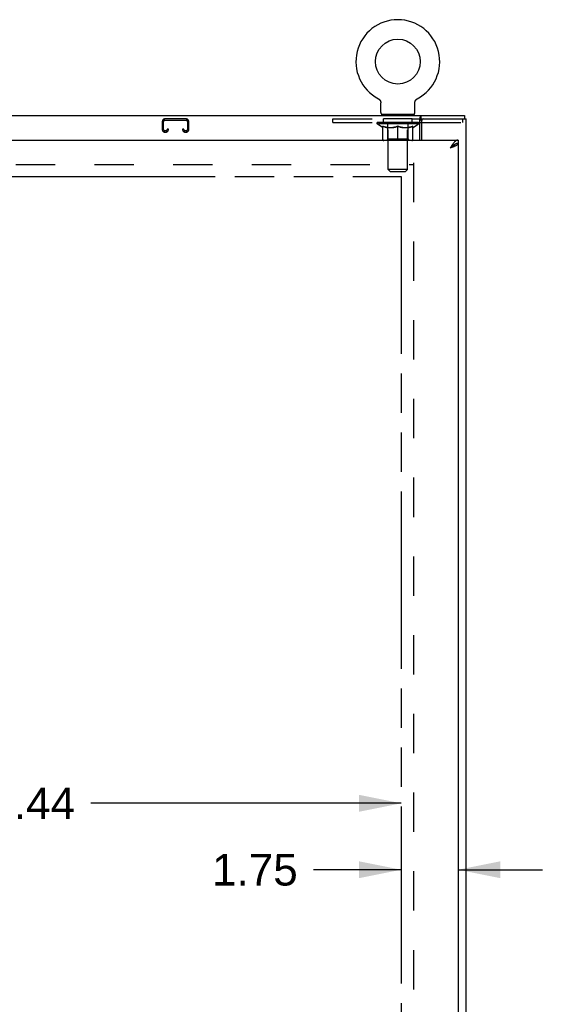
# Model space of a CAD drawing. Header units: inches. Extents: x 0 to 220, y 0 to 142.
# Tile 16 of 21: x 86 to 102, y 85 to 115. Entities that reach past the tile are written whole.
import ezdxf

# ---------------------------------------------------------------- set-up
doc = ezdxf.new("R2010")
doc.units = ezdxf.units.IN
doc.header["$LTSCALE"] = 12.090517
doc.header["$MEASUREMENT"] = 0
doc.linetypes.add('HIDDEN', pattern=[0.2, 0.1, -0.1])
doc.linetypes.add('PHANTOM', pattern=[0.8, 0.45, -0.05, 0.1, -0.05, 0.1, -0.05])
doc.layers.get('0').update_dxf_attribs({"linetype": 'CONTINUOUS'})
for name, color, linetype in [('02___PRT_ALL_AXES', 7, 'CONTINUOUS'), ('AVAILABLE_DOOR_SPACE', 7, 'CONTINUOUS'), ('DEFAULT_2', 8, 'HIDDEN'), ('DIMENSIONS', 7, 'CONTINUOUS')]:
    doc.layers.add(name, color=color, linetype=linetype)
doc.styles.get("Standard").update_dxf_attribs({"font": 'arial.ttf'})
doc.dimstyles.new('DIMSTYLE_1', dxfattribs={"dimtxt": 0.969828, "dimasz": 1.293103, "dimexe": 0.09, "dimexo": 0.07, "dimgap": 0.0375, "dimtad": 0, "dimtih": 1, "dimtoh": 1, "dimzin": 4, "dimdsep": 46, "dimtxsty": 'Standard', "dimblk": '_FILLED', "dimblk1": '_FILLED', "dimblk2": '_FILLED', "dimcen": 0.09, "dimazin": 1, "dimtfac": 1, "dimtofl": 0, "dimtmove": 0, "dimatfit": 3, "dimldrblk": '_FILLED', "dimfxl": 1, "dimtolj": 1, "dimtzin": 4, "dimarcsym": 0})

# ---------------------------------------------------------------- blocks, each defined once
blk = doc.blocks.new('_FILLED')
at = {"color": 0, "linetype": 'ByBlock'}
blk.add_solid([(0, 0), (-1, 0.2), (-1, -0.2)], dxfattribs=at)
blk = doc.blocks.new('*D6')
at = {"layer": 'DIMENSIONS', "color": 2, "linetype": 'Continuous'}
for p, q in [((98.135, 89.213), (95.44, 89.213)), ((99.885, 89.213), (102.472, 89.213))]:
    blk.add_line(p, q, dxfattribs=at)
at = {"layer": 'DIMENSIONS', "color": 2, "linetype": 'Continuous', "xscale": 1.2931034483, "yscale": 1.2931034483, "zscale": 1.2931034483}
blk.add_blockref('_FILLED', (98.135, 89.213), dxfattribs=at)
at = {"layer": 'DIMENSIONS', "color": 2, "linetype": 'Continuous', "xscale": 1.2931034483, "yscale": 1.2931034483, "zscale": 1.2931034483, "rotation": 180}
blk.add_blockref('_FILLED', (99.885, 89.213), dxfattribs=at)
at = {"layer": 'DIMENSIONS', "color": 2, "linetype": 'Continuous', "insert": (94.955, 89.698), "char_height": 0.9698, "width": 2.63548, "attachment_point": 3, "line_spacing_factor": 0.9}
blk.add_mtext('1.75', dxfattribs=at)
blk = doc.blocks.new('*D7')
at = {"layer": 'DIMENSIONS', "color": 2, "linetype": 'Continuous'}
for p, q in [((74.698, 91.254), (84.237, 91.254)), ((98.135, 91.254), (88.596, 91.254))]:
    blk.add_line(p, q, dxfattribs=at)
at = {"layer": 'DIMENSIONS', "color": 2, "linetype": 'Continuous', "xscale": 1.2931034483, "yscale": 1.2931034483, "zscale": 1.2931034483, "rotation": 180}
blk.add_blockref('_FILLED', (74.698, 91.254), dxfattribs=at)
at = {"layer": 'DIMENSIONS', "color": 2, "linetype": 'Continuous', "xscale": 1.2931034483, "yscale": 1.2931034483, "zscale": 1.2931034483}
blk.add_blockref('_FILLED', (98.135, 91.254), dxfattribs=at)
at = {"layer": 'DIMENSIONS', "color": 2, "linetype": 'Continuous', "insert": (86.417, 91.739), "char_height": 0.9698, "width": 3.38899, "attachment_point": 2, "line_spacing_factor": 0.9}
blk.add_mtext('23.44', dxfattribs=at)

msp = doc.modelspace()

# ---------------------------------------------------------------- linework, layer by layer
at = {"color": 7, "linetype": 'Continuous'}
for p, q in [((97.432, 112.895), (97.432, 112.896)), ((97.432, 112.896), (97.436, 112.893)), ((97.435, 112.894), (97.433, 112.895)), ((97.436, 112.893), (97.441, 112.89)), ((97.441, 112.89), (97.445, 112.887)), ((97.445, 112.888), (97.449, 112.884)), ((97.449, 112.885), (97.454, 112.881)), ((97.453, 112.881), (97.458, 112.878)), ((97.457, 112.878), (97.461, 112.875)), ((97.461, 112.875), (97.465, 112.871)), ((97.465, 112.871), (97.469, 112.867)), ((97.469, 112.867), (97.472, 112.863)), ((97.472, 112.863), (97.476, 112.859)), ((97.476, 112.859), (97.479, 112.855)), ((97.479, 112.855), (97.482, 112.851)), ((97.482, 112.851), (97.485, 112.847)), ((97.485, 112.847), (97.488, 112.842)), ((97.488, 112.842), (97.49, 112.838)), ((97.49, 112.838), (97.493, 112.833)), ((97.493, 112.833), (97.495, 112.828)), ((97.495, 112.829), (97.497, 112.824)), ((97.497, 112.824), (97.499, 112.819)), ((97.499, 112.819), (97.501, 112.814)), ((97.501, 112.814), (97.503, 112.809)), ((97.503, 112.809), (97.504, 112.804)), ((97.504, 112.804), (97.505, 112.799)), ((98.558, 112.799), (98.559, 112.804)), ((98.559, 112.804), (98.56, 112.809)), ((98.56, 112.809), (98.562, 112.814)), ((98.562, 112.814), (98.564, 112.819)), ((98.564, 112.819), (98.565, 112.824)), ((98.565, 112.824), (98.568, 112.829)), ((98.568, 112.828), (98.57, 112.833)), ((98.57, 112.833), (98.572, 112.838)), ((98.572, 112.838), (98.575, 112.842)), ((98.575, 112.842), (98.578, 112.847)), ((98.578, 112.847), (98.581, 112.851)), ((98.581, 112.851), (98.584, 112.855)), ((98.584, 112.855), (98.587, 112.859)), ((98.587, 112.859), (98.59, 112.863)), ((98.59, 112.863), (98.594, 112.867)), ((98.594, 112.867), (98.598, 112.871)), ((98.597, 112.871), (98.601, 112.875)), ((98.601, 112.875), (98.605, 112.878)), ((98.605, 112.878), (98.609, 112.881)), ((98.609, 112.881), (98.613, 112.885)), ((98.613, 112.884), (98.618, 112.888)), ((98.618, 112.887), (98.622, 112.89)), ((98.622, 112.89), (98.627, 112.893)), ((98.622, 112.89), (98.623, 112.891)), ((98.627, 112.893), (98.631, 112.895)), ((98.63, 112.895), (98.628, 112.894)), ((97.505, 112.799), (97.506, 112.794)), ((97.508, 112.773), (97.508, 112.768)), ((97.508, 112.476), (97.508, 112.768)), ((98.554, 112.476), (98.554, 112.768)), ((98.555, 112.783), (98.556, 112.788)), ((98.555, 112.778), (98.555, 112.783)), ((98.556, 112.788), (98.557, 112.794)), ((98.557, 112.794), (98.558, 112.799)), ((40.187, 112.377), (100.083, 112.377)), ((97.531, 112.407), (97.531, 112.377)), ((98.531, 112.407), (97.531, 112.407)), ((98.531, 112.407), (98.531, 112.377)), ((98.708, 111.627), (98.708, 112.28)), ((98.753, 112.273), (98.753, 112.377)), ((100.083, 112.377), (100.083, 112.273)), ((98.708, 112.169), (98.761, 112.169)), ((99.885, 111.627), (99.885, 111.523)), ((99.783, 111.493), (99.772, 111.487))]:
    msp.add_line(p, q, dxfattribs=at)
at = {"color": 3, "linetype": 'Continuous'}
for p, q in [((98.753, 112.273), (100.135, 112.273)), ((98.761, 112.21), (98.761, 111.627)), ((100.135, 40.481), (100.135, 112.273)), ((71.073, 111.627), (99.885, 111.627)), ((99.885, 111.523), (99.885, 41.231))]:
    msp.add_line(p, q, dxfattribs=at)
at = {"color": 7, "linetype": 'Continuous'}
for points in [[(97.506, 112.794), (97.507, 112.788), (97.508, 112.783), (97.508, 112.778)], [(97.507, 112.788), (97.508, 112.783), (97.508, 112.778), (97.508, 112.773)], [(98.554, 112.768), (98.554, 112.773), (98.555, 112.778)], [(98.554, 112.768), (98.554, 112.773), (98.555, 112.778)], [(98.708, 112.28), (98.709, 112.282), (98.71, 112.285), (98.712, 112.288), (98.713, 112.292), (98.715, 112.296), (98.716, 112.301), (98.717, 112.306), (98.718, 112.311), (98.72, 112.316)], [(98.72, 112.316), (98.722, 112.326), (98.723, 112.331), (98.724, 112.336), (98.726, 112.341), (98.727, 112.346), (98.728, 112.351), (98.73, 112.355), (98.732, 112.359), (98.733, 112.362), (98.735, 112.365), (98.737, 112.368), (98.739, 112.371), (98.742, 112.373), (98.744, 112.374), (98.747, 112.376), (98.749, 112.376), (98.751, 112.377), (98.753, 112.377)], [(99.772, 111.487), (99.762, 111.481), (99.752, 111.474), (99.742, 111.467), (99.731, 111.459), (99.721, 111.452), (99.711, 111.443), (99.7, 111.435), (99.69, 111.426), (99.68, 111.417), (99.67, 111.408), (99.659, 111.399), (99.649, 111.39), (99.639, 111.38)], [(99.77, 111.486), (99.766, 111.48), (99.76, 111.473), (99.754, 111.466), (99.747, 111.459), (99.74, 111.452), (99.731, 111.444), (99.723, 111.437), (99.713, 111.43), (99.704, 111.423), (99.693, 111.416), (99.683, 111.409), (99.672, 111.402), (99.661, 111.395), (99.65, 111.387), (99.639, 111.38)], [(99.885, 111.523), (99.875, 111.523), (99.865, 111.522), (99.855, 111.52), (99.844, 111.518), (99.834, 111.515), (99.824, 111.512), (99.813, 111.508), (99.803, 111.504), (99.793, 111.499), (99.783, 111.493)]]:
    msp.add_lwpolyline(points, dxfattribs=at)
at = {"color": 3, "linetype": 'Continuous'}
for points in [[(98.708, 112.217), (98.71, 112.217), (98.712, 112.218), (98.714, 112.219), (98.716, 112.22), (98.718, 112.221), (98.72, 112.223), (98.722, 112.225), (98.724, 112.227), (98.726, 112.229), (98.727, 112.231), (98.729, 112.234), (98.73, 112.237), (98.731, 112.239), (98.733, 112.242), (98.734, 112.245), (98.735, 112.248)], [(98.735, 112.248), (98.737, 112.254), (98.738, 112.257), (98.74, 112.259), (98.741, 112.262), (98.742, 112.264), (98.743, 112.266), (98.745, 112.268), (98.746, 112.27), (98.748, 112.271), (98.749, 112.272), (98.751, 112.272), (98.752, 112.273), (98.753, 112.273)], [(99.885, 111.627), (99.875, 111.626), (99.865, 111.625), (99.855, 111.622), (99.844, 111.618), (99.834, 111.614), (99.824, 111.608), (99.813, 111.601), (99.803, 111.594), (99.793, 111.585), (99.783, 111.576), (99.772, 111.566), (99.762, 111.555), (99.752, 111.543), (99.742, 111.53)], [(99.742, 111.53), (99.731, 111.517), (99.721, 111.504), (99.711, 111.489), (99.7, 111.475), (99.69, 111.46), (99.68, 111.444), (99.67, 111.428), (99.659, 111.412), (99.649, 111.396), (99.639, 111.38)], [(99.789, 111.44), (99.776, 111.434), (99.762, 111.428), (99.748, 111.422), (99.733, 111.416), (99.718, 111.41), (99.703, 111.404), (99.687, 111.398), (99.671, 111.392), (99.655, 111.386), (99.639, 111.38)], [(99.885, 111.523), (99.885, 111.517), (99.883, 111.511), (99.881, 111.505), (99.877, 111.499), (99.872, 111.493), (99.867, 111.487), (99.86, 111.481), (99.852, 111.475), (99.844, 111.469), (99.834, 111.463), (99.824, 111.457), (99.813, 111.452), (99.801, 111.446), (99.789, 111.44)]]:
    msp.add_lwpolyline(points, dxfattribs=at)
at = {"color": 7, "linetype": 'Continuous'}
msp.add_circle((98.031, 114.035), 0.688, dxfattribs=at)
for centre, radius, start, end in [((98.031, 114.035), 1.288, 297.7005, 242.2995), ((97.577, 112.476), 0.069, 180, 270), ((98.485, 112.476), 0.069, 270, 360)]:
    msp.add_arc(centre, radius, start, end, dxfattribs=at)
at = {"color": 3, "linetype": 'Continuous'}
msp.add_arc((98.823, 112.21), 0.0625, 90, 180, dxfattribs=at)
at = {"layer": '02___PRT_ALL_AXES', "color": 8, "linetype": 'HIDDEN'}
for p, q in [((97.594, 112.169), (97.594, 112.273)), ((98.469, 112.273), (97.594, 112.273)), ((98.469, 112.169), (98.469, 112.273)), ((98.469, 112.169), (97.594, 112.169))]:
    msp.add_line(p, q, dxfattribs=at)
at = {"layer": 'AVAILABLE_DOOR_SPACE', "color": 4, "linetype": 'PHANTOM'}
for p, q in [((83.979, 110.501), (86.979, 110.501)), ((86.979, 110.501), (86.979, 110.502)), ((86.979, 110.502), (98.135, 110.502)), ((98.135, 110.502), (98.135, 42.252))]:
    msp.add_line(p, q, dxfattribs=at)
at = {"layer": 'DEFAULT_2', "color": 8, "linetype": 'HIDDEN'}
for p, q in [((97.432, 112.896), (97.432, 112.896)), ((97.439, 112.891), (97.441, 112.89)), ((98.631, 112.895), (98.631, 112.896)), ((98.631, 112.896), (98.631, 112.895)), ((91.524, 112.273), (90.872, 112.273)), ((90.872, 112.233), (91.524, 112.233)), ((96.031, 112.169), (96.031, 112.273)), ((96.031, 112.273), (98.753, 112.273)), ((97.719, 112.407), (97.719, 112.377)), ((97.731, 110.726), (97.731, 112.372)), ((98.331, 110.726), (98.331, 112.372)), ((98.344, 112.407), (98.344, 112.377)), ((100.031, 112.169), (100.031, 112.273)), ((90.792, 112.193), (90.792, 111.947)), ((90.832, 111.947), (90.832, 112.193)), ((90.899, 111.907), (90.872, 111.907)), ((90.939, 111.96), (90.939, 111.947)), ((90.979, 111.96), (90.939, 111.96)), ((90.979, 111.947), (90.979, 111.96)), ((91.417, 111.96), (91.417, 111.947)), ((91.457, 111.96), (91.417, 111.96)), ((91.457, 111.947), (91.457, 111.96)), ((91.524, 111.907), (91.497, 111.907)), ((91.564, 112.193), (91.564, 111.947)), ((91.604, 111.947), (91.604, 112.193)), ((96.031, 112.169), (98.708, 112.169)), ((97.398, 112.12), (97.398, 112.167)), ((98.665, 112.12), (97.398, 112.12)), ((97.557, 112.009), (97.398, 112.12)), ((97.408, 112.16), (97.408, 112.167)), ((97.416, 112.157), (97.416, 112.16)), ((97.416, 112.157), (98.646, 112.157)), ((97.425, 112.157), (97.425, 112.16)), ((97.426, 112.157), (97.426, 112.16)), ((97.436, 112.16), (97.436, 112.167)), ((97.453, 112.157), (97.453, 112.16)), ((97.454, 112.157), (97.454, 112.16)), ((97.483, 112.16), (97.483, 112.167)), ((97.497, 112.157), (97.497, 112.16)), ((97.5, 112.157), (97.5, 112.16)), ((97.704, 112.16), (97.503, 112.16)), ((97.546, 112.16), (97.546, 112.167)), ((97.548, 112.157), (97.548, 112.16)), ((97.548, 112.157), (97.548, 112.16)), ((97.551, 112.157), (97.551, 112.16)), ((97.557, 112.009), (97.568, 112.009)), ((97.559, 112.157), (97.559, 112.16)), ((97.559, 112.157), (97.559, 112.16)), ((97.562, 112.157), (97.562, 112.16)), ((97.565, 112.157), (97.565, 112.161)), ((97.568, 111.646), (97.568, 112.052)), ((97.57, 112.157), (97.57, 112.16)), ((97.584, 112.157), (97.584, 112.16)), ((97.602, 112.157), (97.602, 112.163)), ((97.602, 112.157), (97.602, 112.16)), ((97.623, 112.157), (97.623, 112.16)), ((97.623, 112.157), (97.623, 112.16)), ((97.624, 112.16), (97.624, 112.167)), ((97.634, 112.157), (97.634, 112.16)), ((97.638, 112.157), (97.638, 112.16)), ((97.647, 112.157), (97.647, 112.16)), ((97.659, 112.157), (97.659, 112.164)), ((97.674, 112.157), (97.674, 112.16)), ((97.677, 112.157), (97.677, 112.16)), ((97.704, 112.157), (97.704, 112.16)), ((97.771, 112.16), (97.709, 112.16)), ((97.71, 112.009), (97.89, 112.009)), ((97.715, 112.16), (97.715, 112.167)), ((97.719, 111.648), (97.719, 112.117)), ((97.722, 112.157), (97.722, 112.16)), ((97.726, 112.157), (97.726, 112.16)), ((97.732, 112.157), (97.732, 112.165)), ((97.736, 112.157), (97.736, 112.16)), ((97.747, 112.157), (97.747, 112.16)), ((97.771, 112.157), (97.771, 112.16)), ((97.846, 112.16), (97.787, 112.16)), ((97.808, 112.157), (97.808, 112.16)), ((97.815, 112.16), (97.815, 112.167)), ((97.818, 112.157), (97.818, 112.16)), ((97.821, 112.157), (97.821, 112.166)), ((97.824, 112.157), (97.824, 112.16)), ((97.831, 112.157), (97.831, 112.16)), ((97.846, 112.157), (97.846, 112.16)), ((97.927, 112.16), (97.872, 112.16)), ((97.885, 112.157), (97.885, 112.16)), ((97.917, 112.16), (97.994, 112.165)), ((97.921, 112.16), (97.921, 112.167)), ((97.922, 112.167), (97.921, 112.167)), ((97.922, 112.16), (97.922, 112.167)), ((97.922, 112.157), (97.922, 112.16)), ((97.926, 112.157), (97.926, 112.16)), ((97.927, 112.157), (97.927, 112.16)), ((97.927, 112.157), (97.927, 112.16)), ((97.962, 112.16), (98.027, 112.16)), ((97.968, 112.157), (97.968, 112.16)), ((97.973, 112.16), (97.973, 112.163)), ((97.994, 112.16), (97.994, 112.165)), ((98.011, 112.157), (98.011, 112.16)), ((98.029, 112.16), (98.029, 112.16)), ((98.029, 112.157), (98.029, 112.16)), ((98.029, 112.157), (98.029, 112.16)), ((98.031, 112.16), (98.031, 112.167)), ((98.031, 112.167), (98.146, 112.16)), ((98.031, 111.608), (98.031, 112.052)), ((98.034, 112.157), (98.034, 112.16)), ((98.034, 112.157), (98.034, 112.16)), ((98.034, 112.16), (98.034, 112.16)), ((98.052, 112.157), (98.052, 112.16)), ((98.052, 112.16), (98.1, 112.16)), ((98.095, 112.157), (98.095, 112.16)), ((98.135, 112.157), (98.135, 112.16)), ((98.136, 112.157), (98.136, 112.16)), ((98.136, 112.16), (98.19, 112.16)), ((98.137, 112.157), (98.137, 112.16)), ((98.141, 112.16), (98.141, 112.167)), ((98.141, 112.16), (98.141, 112.167)), ((98.141, 112.167), (98.141, 112.167)), ((98.141, 112.157), (98.141, 112.16)), ((98.173, 112.009), (98.353, 112.009)), ((98.177, 112.157), (98.177, 112.16)), ((98.216, 112.157), (98.216, 112.16)), ((98.216, 112.16), (98.276, 112.16)), ((98.232, 112.157), (98.232, 112.16)), ((98.239, 112.157), (98.239, 112.16)), ((98.242, 112.157), (98.242, 112.166)), ((98.244, 112.157), (98.244, 112.16)), ((98.248, 112.16), (98.248, 112.167)), ((98.255, 112.157), (98.255, 112.16)), ((98.291, 112.157), (98.291, 112.16)), ((98.291, 112.16), (98.353, 112.16)), ((98.315, 112.157), (98.315, 112.16)), ((98.326, 112.157), (98.326, 112.16)), ((98.331, 112.157), (98.331, 112.165)), ((98.337, 112.157), (98.337, 112.16)), ((98.341, 112.157), (98.341, 112.16)), ((98.344, 111.648), (98.344, 112.117)), ((98.348, 112.16), (98.348, 112.167)), ((98.358, 112.157), (98.358, 112.16)), ((98.358, 112.16), (98.56, 112.16)), ((98.386, 112.157), (98.386, 112.16)), ((98.389, 112.157), (98.389, 112.16)), ((98.404, 112.157), (98.404, 112.164)), ((98.415, 112.157), (98.415, 112.16)), ((98.425, 112.157), (98.425, 112.16)), ((98.429, 112.157), (98.429, 112.16)), ((98.438, 112.16), (98.438, 112.167)), ((98.44, 112.157), (98.44, 112.16)), ((98.44, 112.157), (98.44, 112.16)), ((98.46, 112.157), (98.46, 112.163)), ((98.461, 112.157), (98.461, 112.16)), ((98.479, 112.157), (98.479, 112.16)), ((98.493, 112.157), (98.493, 112.16)), ((98.495, 111.646), (98.495, 112.052)), ((98.495, 112.009), (98.505, 112.009)), ((98.497, 112.157), (98.497, 112.161)), ((98.501, 112.157), (98.501, 112.16)), ((98.504, 112.157), (98.504, 112.16)), ((98.504, 112.157), (98.504, 112.16)), ((98.505, 112.009), (98.665, 112.12)), ((98.511, 112.157), (98.511, 112.16)), ((98.514, 112.157), (98.514, 112.16)), ((98.515, 112.157), (98.515, 112.16)), ((98.516, 112.16), (98.516, 112.167)), ((98.563, 112.157), (98.563, 112.16)), ((98.565, 112.157), (98.565, 112.16)), ((98.58, 112.16), (98.58, 112.167)), ((98.608, 112.157), (98.608, 112.16)), ((98.61, 112.157), (98.61, 112.16)), ((98.626, 112.16), (98.626, 112.167)), ((98.637, 112.157), (98.637, 112.16)), ((98.637, 112.157), (98.637, 112.16)), ((98.646, 112.157), (98.646, 112.16)), ((98.655, 112.16), (98.655, 112.167)), ((98.665, 112.12), (98.665, 112.167)), ((98.761, 112.169), (100.031, 112.169)), ((90.872, 111.867), (90.899, 111.867)), ((91.497, 111.867), (91.524, 111.867)), ((98.458, 111.608), (97.605, 111.608)), ((97.719, 111.648), (97.679, 111.608)), ((98.344, 111.648), (97.719, 111.648)), ((98.344, 111.648), (98.384, 111.608)), ((71.781, 110.877), (98.51, 110.877)), ((98.331, 110.726), (97.731, 110.726)), ((97.8, 110.657), (97.731, 110.726)), ((98.262, 110.657), (98.331, 110.726)), ((98.51, 110.929), (98.51, 41.825)), ((97.8, 110.657), (98.262, 110.657))]:
    msp.add_line(p, q, dxfattribs=at)
for points in [[(97.718, 112.009), (97.693, 112.013), (97.668, 112.019), (97.644, 112.025), (97.619, 112.033), (97.593, 112.042), (97.568, 112.052)], [(97.568, 112.051), (97.592, 112.041), (97.616, 112.033), (97.64, 112.025), (97.664, 112.019), (97.687, 112.013), (97.71, 112.009)], [(98.031, 112.052), (98.005, 112.042), (97.98, 112.033), (97.955, 112.025), (97.93, 112.019), (97.905, 112.013), (97.88, 112.009)], [(97.89, 112.009), (97.913, 112.013), (97.937, 112.019), (97.96, 112.025), (97.983, 112.033), (98.007, 112.041), (98.031, 112.051)], [(98.182, 112.009), (98.157, 112.013), (98.133, 112.019), (98.108, 112.026), (98.083, 112.033), (98.057, 112.042), (98.031, 112.052)], [(98.031, 112.051), (98.056, 112.041), (98.08, 112.033), (98.103, 112.025), (98.126, 112.019), (98.15, 112.013), (98.173, 112.009)], [(98.495, 112.052), (98.469, 112.042), (98.444, 112.033), (98.419, 112.025), (98.394, 112.019), (98.369, 112.013), (98.345, 112.009)], [(98.353, 112.009), (98.376, 112.013), (98.399, 112.019), (98.423, 112.025), (98.447, 112.033), (98.471, 112.042), (98.495, 112.051)]]:
    msp.add_lwpolyline(points, dxfattribs=at)
for centre, radius, start, end in [((90.872, 112.193), 0.08, 90, 180), ((90.872, 112.193), 0.04, 90, 180), ((91.524, 112.193), 0.08, 0, 90), ((91.524, 112.193), 0.04, 0, 90), ((97.697, 112.372), 0.0345, 0, 90), ((98.366, 112.372), 0.0345, 90, 180), ((90.872, 111.947), 0.08, 180, 270), ((90.872, 111.947), 0.04, 180, 270), ((90.899, 111.947), 0.08, 270, 360), ((90.899, 111.947), 0.04, 270, 360), ((91.497, 111.947), 0.08, 180, 270), ((91.497, 111.947), 0.04, 180, 270), ((91.524, 111.947), 0.08, 270, 360), ((91.524, 111.947), 0.04, 270, 360), ((97.679, 112.117), 0.0398, 0, 90), ((98.384, 112.117), 0.0398, 90, 180), ((97.605, 111.646), 0.0371, 180, 270), ((98.458, 111.646), 0.0371, 270, 360)]:
    msp.add_arc(centre, radius, start, end, dxfattribs=at)
for centre, major_axis, ratio, start_param, end_param in [((98.031, 112.167), (0.633, 0.007), 0.05963, 2.96643, 3.140963), ((97.378, 112.155), (0.198, 0), 0.060556, 0.430652, 1.470503), ((98.031, 112.167), (0.633, 0), 0.060556, -3.141593, -2.96706), ((97.378, 112.148), (0.198, 0.002), 0.05963, 1.376596, 1.469874), ((98.031, 112.167), (0.633, 0.013), 0.05688, 2.791345, 2.965878), ((97.354, 112.155), (0.198, 0.002), 0.05963, 0.25549, 1.295341), ((97.422, 112.155), (0.198, -0.002), 0.05963, 0.605815, 1.645666), ((98.031, 112.167), (0.633, -0.007), 0.05963, -2.96643, -2.791898), ((97.422, 112.148), (0.198, 0), 0.060556, 1.551758, 1.645036), ((97.354, 112.148), (0.198, 0.004), 0.05688, 1.20151, 1.294789), ((97.424, 112.15), (0.164, 0.002), 0.05963, 1.065228, 1.614276), ((97.404, 112.15), (0.164, 0.003), 0.05688, 0.890143, 1.43919), ((97.462, 112.15), (0.164, 0), 0.060556, 1.240391, 1.789438), ((98.031, 112.167), (0.633, 0.019), 0.052395, 2.616403, 2.790936), ((97.35, 112.155), (0.198, 0.004), 0.05688, 0.080405, 1.120256), ((97.485, 112.155), (0.198, -0.004), 0.05688, 0.7809, 1.820751), ((98.031, 112.167), (0.633, -0.013), 0.05688, -2.791345, -2.616812), ((97.485, 112.148), (0.198, -0.002), 0.05963, 1.72692, 1.820198), ((97.35, 112.148), (0.198, 0.006), 0.052395, 1.026568, 1.119847), ((97.403, 112.15), (0.164, 0.005), 0.052395, 0.715201, 1.264248), ((97.517, 112.15), (0.164, -0.002), 0.05963, 1.415553, 1.9646), ((98.031, 112.167), (0.633, 0.025), 0.046319, 2.441654, 2.616187), ((97.564, 112.155), (0.198, -0.006), 0.052395, 0.955842, 1.995693), ((98.031, 112.167), (0.633, -0.019), 0.052395, -2.616403, -2.44187), ((97.367, 112.155), (0.198, 0.006), 0.052395, -0.094537, 0.945314), ((97.564, 112.148), (0.198, -0.004), 0.05688, 1.902006, 1.995284), ((97.367, 112.148), (0.198, 0.008), 0.046319, 0.851819, 0.945098), ((97.422, 112.15), (0.164, 0.006), 0.046319, 0.540452, 1.089499), ((97.588, 112.15), (0.164, -0.003), 0.05688, 1.590638, 2.139686), ((98.031, 112.167), (0.633, 0.029), 0.038841, 2.267123, 2.441656), ((97.658, 112.155), (0.198, -0.008), 0.046319, 1.130591, 2.170442), ((97.404, 112.155), (0.198, 0.008), 0.046319, -0.269286, 0.770565), ((98.031, 112.167), (0.633, -0.025), 0.046319, -2.441654, -2.267121), ((97.658, 112.148), (0.198, -0.006), 0.052395, 2.076947, 2.170226), ((97.404, 112.148), (0.198, 0.009), 0.038841, 0.677289, 0.770567), ((97.459, 112.15), (0.164, 0.008), 0.038841, 0.365921, 0.914969), ((97.673, 112.15), (0.164, -0.005), 0.052395, 1.76558, 2.314627), ((98.031, 112.167), (0.633, 0.033), 0.030195, 2.09281, 2.267343), ((97.763, 112.155), (0.198, -0.009), 0.038841, 1.305122, 2.344973), ((97.461, 112.155), (0.198, 0.009), 0.038841, -0.443817, 0.596034), ((98.031, 112.167), (0.633, -0.029), 0.038841, -2.267123, -2.092591), ((97.763, 112.148), (0.198, -0.008), 0.046319, 2.251696, 2.344975), ((97.461, 112.148), (0.198, 0.01), 0.030195, 0.502975, 0.596254), ((97.513, 112.15), (0.164, 0.009), 0.030195, 0.191608, 0.740655), ((97.769, 112.15), (0.164, -0.006), 0.046319, 1.940329, 2.489376), ((97.534, 112.155), (0.198, 0.01), 0.030195, -0.61813, 0.421721), ((98.031, 112.167), (0.633, 0.036), 0.020645, 1.918687, 2.09322), ((97.876, 112.155), (0.198, -0.01), 0.030195, 1.479435, 2.519286), ((98.031, 112.167), (0.633, -0.033), 0.030195, -2.09281, -1.918277), ((97.876, 112.148), (0.198, -0.009), 0.038841, 2.426227, 2.519505), ((97.534, 112.148), (0.198, 0.011), 0.020645, 0.328852, 0.422131), ((97.583, 112.15), (0.164, 0.009), 0.020645, 0.017485, 0.566532), ((97.872, 112.15), (0.164, -0.008), 0.038841, 2.11486, 2.663907), ((97.623, 112.155), (0.198, 0.011), 0.020645, -0.792253, 0.247598), ((98.031, 112.167), (0.633, 0.038), 0.010478, 1.744704, 1.919237), ((97.993, 112.155), (0.198, -0.011), 0.020645, 1.653558, 2.693409), ((98.031, 112.167), (0.633, -0.036), 0.020645, -1.918687, -1.744154), ((97.993, 112.148), (0.198, -0.01), 0.030195, 2.60054, 2.693819), ((97.623, 112.148), (0.198, 0.012), 0.010478, 0.154869, 0.248148), ((97.667, 112.15), (0.164, 0.01), 0.010478, 6.126688, 6.675735), ((97.98, 112.15), (0.164, -0.009), 0.030195, 2.289173, 2.83822), ((97.724, 112.155), (0.198, 0.012), 0.010478, -0.966236, -0.000846), ((98.112, 112.155), (0.198, -0.012), 0.010478, 1.827541, 2.867392), ((98.031, 112.167), (0.633, -0.038), 0.010478, -1.744704, -1.570171), ((98.112, 112.148), (0.198, -0.011), 0.020645, 2.774664, 2.867942), ((98.09, 112.15), (0.164, -0.009), 0.020645, 2.463296, 3.012344), ((97.951, 112.155), (0.198, 0.012), 0.010478, 0.274201, 1.314052), ((97.865, 112.15), (0.164, 0.01), 0.010478, -0.000298, 0.504314), ((97.834, 112.148), (0.198, 0.012), 0.010478, 0.192946, 0.399283), ((98.031, 112.167), (0.633, 0.038), 0.010478, -1.578586, -1.396888), ((98.229, 112.148), (0.198, -0.012), 0.010478, 2.948646, 3.041925), ((98.198, 112.15), (0.164, -0.01), 0.010478, 2.637279, 3.142076), ((98.069, 112.155), (0.198, 0.011), 0.020645, 0.448184, 1.488034), ((97.973, 112.15), (0.164, 0.009), 0.020645, 0.129249, 0.678296), ((97.951, 112.148), (0.198, 0.011), 0.020645, 0.273651, 0.366929), ((98.031, 112.167), (0.633, 0.036), 0.020645, -1.397439, -1.222906), ((98.339, 112.155), (0.198, -0.012), 0.010478, -3.140747, -2.175357), ((98.031, 112.167), (0.633, -0.038), 0.010478, 1.222355, 1.396888), ((98.187, 112.155), (0.198, 0.01), 0.030195, 0.622307, 1.662158), ((98.082, 112.15), (0.164, 0.009), 0.030195, 0.303372, 0.852419), ((98.396, 112.15), (0.164, -0.01), 0.010478, 2.749043, 3.29809), ((98.44, 112.155), (0.198, -0.011), 0.020645, 2.893995, 3.933846), ((98.069, 112.148), (0.198, 0.01), 0.030195, 0.447774, 0.541052), ((98.44, 112.148), (0.198, -0.012), 0.010478, 2.893445, 2.986723), ((98.031, 112.167), (0.633, 0.033), 0.030195, -1.223315, -1.048783), ((98.031, 112.167), (0.633, -0.036), 0.020645, 1.048373, 1.222906), ((98.3, 112.155), (0.198, 0.009), 0.038841, 0.79662, 1.836471), ((98.191, 112.15), (0.164, 0.008), 0.038841, 0.477686, 1.026733), ((98.48, 112.15), (0.164, -0.009), 0.020645, 2.57506, 3.124108), ((98.529, 112.155), (0.198, -0.01), 0.030195, 2.719872, 3.759723), ((98.405, 112.155), (0.198, 0.008), 0.046319, 0.971151, 2.011002), ((98.187, 112.148), (0.198, 0.009), 0.038841, 0.622087, 0.715366), ((98.529, 112.148), (0.198, -0.011), 0.020645, 2.719462, 2.812741), ((98.031, 112.167), (0.633, 0.029), 0.038841, -1.049002, -0.874469), ((98.031, 112.167), (0.633, -0.033), 0.030195, 0.87425, 1.048783), ((98.294, 112.15), (0.164, 0.006), 0.046319, 0.652216, 1.201263), ((98.498, 112.155), (0.198, 0.006), 0.052395, 1.1459, 2.185751), ((98.55, 112.15), (0.164, -0.009), 0.030195, 2.400937, 2.949985), ((98.602, 112.155), (0.198, -0.009), 0.038841, 2.545558, 3.585409), ((98.39, 112.15), (0.164, 0.005), 0.052395, 0.826965, 1.376012), ((98.3, 112.148), (0.198, 0.008), 0.046319, 0.796618, 0.889896), ((98.602, 112.148), (0.198, -0.01), 0.030195, 2.545339, 2.638617), ((98.578, 112.155), (0.198, 0.004), 0.05688, 1.320842, 2.360692), ((98.031, 112.167), (0.633, 0.025), 0.046319, -0.874471, -0.699939), ((98.031, 112.167), (0.633, -0.029), 0.038841, 0.699936, 0.874469), ((98.658, 112.155), (0.198, -0.008), 0.046319, 2.371028, 3.410879), ((98.604, 112.15), (0.164, -0.008), 0.038841, 2.226624, 2.775671), ((98.64, 112.155), (0.198, 0.002), 0.05963, 1.495927, 2.535778), ((98.474, 112.15), (0.164, 0.003), 0.05688, 1.001907, 1.550954), ((98.696, 112.155), (0.198, -0.006), 0.052395, 2.196279, 3.23613), ((98.641, 112.15), (0.164, -0.006), 0.046319, 2.052093, 2.601141), ((98.405, 112.148), (0.198, 0.006), 0.052395, 0.971367, 1.064645), ((98.684, 112.155), (0.198, 0), 0.060556, 1.671089, 2.71094), ((98.658, 112.148), (0.198, -0.009), 0.038841, 2.371026, 2.464304), ((98.713, 112.155), (0.198, -0.004), 0.05688, 2.021337, 3.061188), ((98.031, 112.167), (0.633, 0.019), 0.052395, -0.699723, -0.52519), ((98.031, 112.167), (0.633, -0.025), 0.046319, 0.525406, 0.699939), ((98.709, 112.155), (0.198, -0.002), 0.05963, 1.846251, 2.886102), ((98.545, 112.15), (0.164, 0.002), 0.05963, 1.176993, 1.72604), ((98.66, 112.15), (0.164, -0.005), 0.052395, 1.877344, 2.426392), ((98.601, 112.15), (0.164, 0), 0.060556, 1.352155, 1.901202), ((98.659, 112.15), (0.164, -0.003), 0.05688, 1.702402, 2.25145), ((98.639, 112.15), (0.164, -0.002), 0.05963, 1.527317, 2.076364), ((98.498, 112.148), (0.198, 0.004), 0.05688, 1.146309, 1.239587), ((98.696, 112.148), (0.198, -0.008), 0.046319, 2.196495, 2.289773), ((98.031, 112.167), (0.633, 0.013), 0.05688, -0.524781, -0.350248), ((98.031, 112.167), (0.633, -0.019), 0.052395, 0.350657, 0.52519), ((98.578, 112.148), (0.198, 0.002), 0.05963, 1.321394, 1.414673), ((98.713, 112.148), (0.198, -0.006), 0.052395, 2.021746, 2.115024), ((98.031, 112.167), (0.633, 0.007), 0.05963, -0.349695, -0.175162), ((98.031, 112.167), (0.633, -0.013), 0.05688, 0.175715, 0.350248), ((98.64, 112.148), (0.198, 0), 0.060556, 1.496556, 1.589835), ((98.709, 112.148), (0.198, -0.004), 0.05688, 1.846804, 1.940083), ((98.684, 112.148), (0.198, -0.002), 0.05963, 1.671719, 1.764997), ((98.031, 112.167), (0.633, 0), 0.060556, -0.174533, 0), ((98.031, 112.167), (0.633, -0.007), 0.05963, 0.000629, 0.175162)]:
    msp.add_ellipse(centre, major_axis=major_axis, ratio=ratio, start_param=start_param, end_param=end_param, dxfattribs=at)

# ---------------------------------------------------------------- dimensions: what is measured, and where the dimension line sits
at = {"layer": 'DIMENSIONS', "color": 2, "linetype": 'Continuous'}
dim = msp.add_linear_dim(base=(99.885, 89.213), p1=(98.135, 110.502), p2=(99.885, 111.523), dimstyle='DIMSTYLE_1', dxfattribs=at)
dim.commit()
dim.dimension.update_dxf_attribs({"geometry": '*D6', "text_midpoint": (93.683, 89.207), "dimtype": 160})
dim = msp.add_linear_dim(base=(74.698, 91.254), p1=(98.135, 110.502), p2=(74.698, 110.502), angle=180, dimstyle='DIMSTYLE_1', dxfattribs=at)
dim.commit()
dim.dimension.update_dxf_attribs({"geometry": '*D7', "text_midpoint": (86.404, 91.248), "dimtype": 160})

doc.saveas('drawing.dxf')
